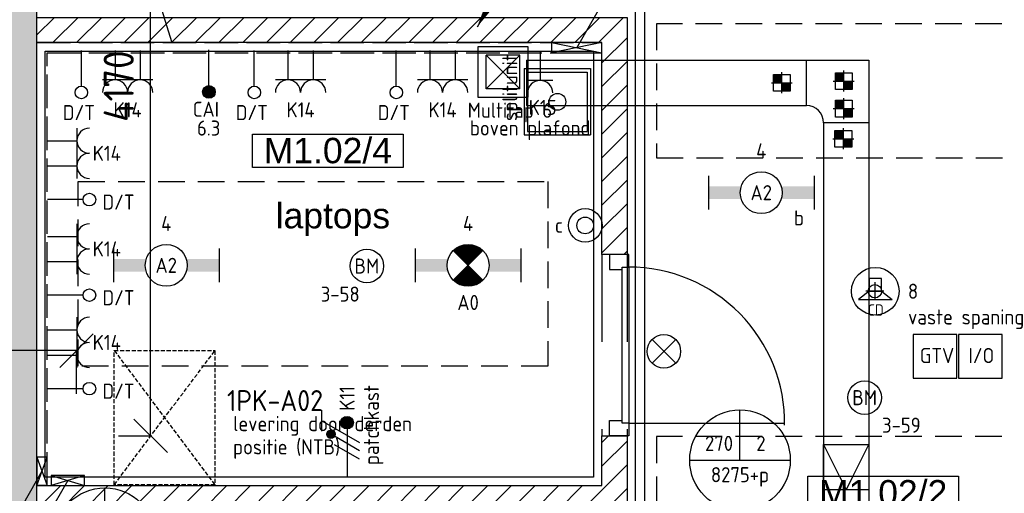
# Model space of a CAD drawing. Header units: millimetres. Extents: x -38031 to 110605, y -30229 to 92226.
# Tile 39 of 256: x 13132 to 19004, y 18564 to 21387. Entities that reach past the tile are written whole.
import ezdxf
from ezdxf.enums import TextEntityAlignment as Align

# ---------------------------------------------------------------- set-up
doc = ezdxf.new("R2010")
doc.units = ezdxf.units.MM
doc.header["$LTSCALE"] = 50
doc.set_wipeout_variables(frame=1)
doc.header["$PDMODE"] = 1
for name, pattern in [('E_GOOT3', [5, 4, -1]), ('HIDDEN2', [4.7625, 3.175, -1.5875]), ('STYLE_01', [0.41664, 0.20828, -0.20836]), ('STYLE_02', [0.694425, 0.48607, -0.208355]), ('STYLE_07', [1.875, 0.625, -0.20828, 0.625, -0.20836, 0.06943, -0.13893])]:
    doc.linetypes.add(name, pattern=pattern)
for name, color, linetype in [('AB$1A---_ATTRIB035', 8, 'Continuous'), ('AL$1A---_ALGEMEEN', 8, 'Continuous'), ('AL------_MAATV', 200, 'Continuous'), ('AL------_MAATVOERING', 2, 'Continuous'), ('AL------_SPARING', 2, 'Continuous'), ('AM$1A---_ARCERING', 8, 'Continuous'), ('BOUWKUNDIG', 8, 'Continuous'), ('Data', 4, 'Continuous'), ('EB6421--_ATTRIB', 2, 'Continuous'), ('EB6511--_ATTRIB', 2, 'Continuous'), ('EL6121--', 3, 'Continuous'), ('EL6131--_KG', 3, 'Continuous'), ('EL6131--_LB', 3, 'Continuous'), ('EL6131--_WG', 3, 'Continuous'), ('EL6221--', 3, 'Continuous'), ('EL6222--', 3, 'Continuous'), ('EL6311--', 3, 'Continuous'), ('el6311--nv', 7, 'Continuous'), ('EL6421--', 3, 'Continuous'), ('EL6431--', 3, 'Continuous'), ('EL6441--', 3, 'Continuous'), ('EL6511--', 3, 'Continuous'), ('EM6131--', 1, 'Continuous'), ('LICHT_TEXT018', 1, 'Continuous'), ('Vloerdoos (2e)', 51, 'Continuous'), ('Vloerdoos (OUD)', 51, 'Continuous')]:
    doc.layers.add(name, color=color, linetype=linetype)
doc.layers.add('stramien', color=1, linetype='Continuous', lineweight=15)
doc.styles.add('Arial', font='ARIAL.TTF')
doc.styles.add('BURO-018', font='iso.shx', dxfattribs={"height": 90})
doc.styles.add('BURO-025', font='ISO.shx', dxfattribs={"height": 125})
doc.styles.add('buro-100', font='ISO.shx', dxfattribs={"height": 500})
doc.styles.get("Standard").update_dxf_attribs({"font": 'iso.shx'})
doc.dimstyles.new('STABICAD', dxfattribs={"dimscale": 100, "dimtxt": 1.8, "dimasz": 2, "dimexe": 0, "dimexo": 2.5, "dimgap": 1.5, "dimtad": 0, "dimdec": 0, "dimrnd": 10, "dimzin": 0, "dimdsep": 46, "dimtxsty": 'Standard', "dimblk1": 'OBLIQUE', "dimblk2": 'OBLIQUE', "dimsah": 1, "dimcen": -3, "dimadec": 0, "dimazin": 0, "dimtfac": 1, "dimtdec": 0, "dimtofl": 0, "dimtmove": 2, "dimatfit": 3, "dimfxl": 0, "dimtvp": 1.055556, "dimtolj": 1, "dimtzin": 0, "dimarcsym": 0})
pattern_1 = [(45, (0, 0), (1.41421356, -1.41421356), [])]

# ---------------------------------------------------------------- blocks, each defined once
blk = doc.blocks.new('111410')
at = {"color": 0, "linetype": 'Continuous'}
for radius in [2, 1]:
    blk.add_circle((0, 3), radius, dxfattribs=at)
at = {"color": 0, "linetype": 'Continuous', "style": 'BURO-018'}
for tag, p in [('E_SLET1', (0, 7)), ('E_GROEP', (0, 0)), ('E_GKAST', (0, 0))]:
    blk.add_attdef(tag, text='', height=1.8, dxfattribs=at).set_placement(p, align=Align.MIDDLE)
at = {"color": 0, "linetype": 'Continuous', "style": 'BURO-018', "flags": 1}
for tag in ['E_MATCODE', 'E_SGROEP']:
    blk.add_attdef(tag, text='', height=1.8, dxfattribs=at).set_placement((0, 0), align=Align.MIDDLE)
blk = doc.blocks.new('E00024')
at = {"color": 0, "linetype": 'Continuous'}
for p, q in [((-1.41, 1.59), (1.41, 4.41)), ((-1.41, 4.41), (1.41, 1.59))]:
    blk.add_line(p, q, dxfattribs=at)
blk.add_circle((0, 3), 2, dxfattribs=at)
at = {"color": 0, "linetype": 'Continuous', "style": 'BURO-018'}
blk.add_attdef('E_TEXT1', text='', height=1.8, dxfattribs=at).set_placement((0, 7.5), align=Align.MIDDLE)
at = {"color": 0, "linetype": 'Continuous', "style": 'BURO-018', "flags": 1}
blk.add_attdef('E_MATCODE', (0, 0), '', height=1.8, dxfattribs=at)
blk = doc.blocks.new('E00126')
at = {"color": 0, "linetype": 'Continuous'}
for p, q in [((-3, 4.5), (3, 4.5)), ((-1.5, 1), (-1.5, 4.5)), ((1.5, 1), (1.5, 4.5))]:
    blk.add_line(p, q, dxfattribs=at)
for centre in [(-1.5, 6), (1.5, 6)]:
    blk.add_arc(centre, 1.5, 180, 0, dxfattribs=at)
at = {"color": 0, "linetype": 'Continuous', "style": 'BURO-018'}
for tag, p in [('E_GKAST', (0, 11.5)), ('E_GROEP', (0, 8.5)), ('E_SGROEP', (4.5, 8.5))]:
    blk.add_attdef(tag, text='', height=1.8, dxfattribs=at).set_placement(p, align=Align.MIDDLE)
at = {"color": 0, "linetype": 'Continuous', "style": 'BURO-018', "flags": 1}
for tag, p in [('E_VERMCODE', (13, 8.5)), ('E_MATCODE', (0, 0))]:
    blk.add_attdef(tag, text='', height=1.8, dxfattribs=at).set_placement(p, align=Align.MIDDLE)
blk = doc.blocks.new('110802A')
at = {"color": 0, "linetype": 'Continuous'}
blk.add_line((0, 5.25), (0, 1), dxfattribs=at)
at = {"color": 0, "linetype": 'Continuous', "const_width": 0.75}
blk.add_lwpolyline([(-0.375, 6, 1), (0.375, 6, 1)], format="xyb", close=True, dxfattribs=at)
at = {"color": 0, "linetype": 'Continuous'}
blk.add_circle((0, 6), 0.75, dxfattribs=at)
at = {"color": 0, "linetype": 'Continuous', "style": 'BURO-018'}
for tag, p in [('E_TEXT2', (0, 9)), ('E_TEXT1', (3.5, 6))]:
    blk.add_attdef(tag, text='', height=1.8, dxfattribs=at).set_placement(p, align=Align.MIDDLE)
at = {"color": 0, "linetype": 'Continuous', "style": 'BURO-018', "flags": 1}
blk.add_attdef('E_MATCODE', text='', height=1.8, dxfattribs=at).set_placement((0, 0), align=Align.MIDDLE)
blk = doc.blocks.new('_Oblique')
at = {"color": 0, "linetype": 'ByBlock', "lineweight": -2}
blk.add_line((-0.5, -0.5), (0.5, 0.5), dxfattribs=at)
blk = doc.blocks.new('*D168')
at = {"layer": 'AL------_MAATVOERING', "color": 0, "lineweight": -2}
for p, q in [((16860, 17148.4), (16860, 24385.4)), ((20392.4, 24385.4), (16860, 24385.4)), ((20392.4, 17148.4), (20392.4, 24385.4))]:
    blk.add_line(p, q, dxfattribs=at)
at = {"layer": 'Defpoints', "color": 0}
for p in [(16860, 24385.4), (16860, 16898.4), (20392.4, 16898.4)]:
    blk.add_point(p, dxfattribs=at)
at = {"layer": 'AL------_MAATVOERING', "color": 0, "lineweight": -2, "xscale": 200, "yscale": 200, "zscale": 200, "rotation": 180}
blk.add_blockref('_Oblique', (16860, 24385.4), dxfattribs=at)
at = {"layer": 'AL------_MAATVOERING', "color": 0, "lineweight": -2, "xscale": 200, "yscale": 200, "zscale": 200}
blk.add_blockref('_Oblique', (20392.4, 24385.4), dxfattribs=at)
at = {"layer": 'AL------_MAATVOERING', "color": 0, "insert": (18626.2, 24575.4), "char_height": 180, "attachment_point": 5}
blk.add_mtext('\\A1;3530', dxfattribs=at)
blk = doc.blocks.new('*D210')
at = {"layer": 'AL------_MAATVOERING', "color": 0, "lineweight": -2}
for p, q in [((10050, 19238.9), (10050, 19414.2)), ((13470.9, 19414.2), (10050, 19414.2)), ((13470.9, 19156.5), (13470.9, 19414.2))]:
    blk.add_line(p, q, dxfattribs=at)
at = {"layer": 'Defpoints', "color": 0}
for p in [(10050, 19414.2), (10050, 18988.9), (13470.9, 18906.5)]:
    blk.add_point(p, dxfattribs=at)
at = {"layer": 'AL------_MAATVOERING', "color": 0, "lineweight": -2, "xscale": 200, "yscale": 200, "zscale": 200, "rotation": 180}
blk.add_blockref('_Oblique', (10050, 19414.2), dxfattribs=at)
at = {"layer": 'AL------_MAATVOERING', "color": 0, "lineweight": -2, "xscale": 200, "yscale": 200, "zscale": 200}
blk.add_blockref('_Oblique', (13470.9, 19414.2), dxfattribs=at)
at = {"layer": 'AL------_MAATVOERING', "color": 0, "insert": (11760.5, 19604.2), "char_height": 180, "attachment_point": 5}
blk.add_mtext('\\A1;3420', dxfattribs=at)
blk = doc.blocks.new('*D211')
at = {"layer": 'AL------_MAATVOERING', "color": 0, "lineweight": -2}
for p, q in [((13699, 23075), (13913, 23075)), ((13913, 18906.5), (13913, 23075)), ((13720.9, 18906.5), (13913, 18906.5))]:
    blk.add_line(p, q, dxfattribs=at)
at = {"layer": 'Defpoints', "color": 0}
for p in [(13449, 23075), (13913, 23075), (13470.9, 18906.5)]:
    blk.add_point(p, dxfattribs=at)
at = {"layer": 'AL------_MAATVOERING', "color": 0, "lineweight": -2, "xscale": 200, "yscale": 200, "zscale": 200}
for p, rotation in [((13913, 23075), 90), ((13913, 18906.5), 270)]:
    blk.add_blockref('_Oblique', p, dxfattribs=dict(at, rotation=rotation))
at = {"layer": 'AL------_MAATVOERING', "color": 0, "insert": (13723, 20990.8), "char_height": 180, "attachment_point": 5, "rotation": 90}
blk.add_mtext('\\A1;4170', dxfattribs=at)
blk = doc.blocks.new('E00112')
at = {"color": 0, "linetype": 'Continuous'}
for p, q in [((0, 1), (-1, 1)), ((-1, 1), (-1, 0)), ((-1, 0), (0, 1)), ((-1, 1), (0, 0)), ((0, 0), (0, 1)), ((-1, 0), (0, 0))]:
    blk.add_line(p, q, dxfattribs=at)
blk = doc.blocks.new('E00098')
at = {"color": 0, "linetype": 'Continuous'}
blk.add_line((0, 0), (-5, -8.66), dxfattribs=at)
blk.add_lwpolyline([(-5, -8.66, 0, 1, 0), (-3.5, -6.06, 1, 1, 0)], format="xyseb", dxfattribs=at)
blk = doc.blocks.new('E00105')
at = {"color": 0, "linetype": 'Continuous'}
blk.add_line((0, 0), (5, 8.66), dxfattribs=at)
blk.add_lwpolyline([(5, 8.66, 0, 1, 0), (3.5, 6.06, 1, 1, 0)], format="xyseb", dxfattribs=at)
blk = doc.blocks.new('E00103')
at = {"color": 0, "linetype": 'Continuous'}
for p, q in [((0, 6), (0, 12)), ((-6, 6), (6, 6))]:
    blk.add_line(p, q, dxfattribs=at)
blk.add_circle((0, 6), 6, dxfattribs=at)
at = {"color": 0, "linetype": 'Continuous', "style": 'BURO-018'}
for tag, p in [('E_TEXT1', (-2.5, 8)), ('E_TEXT3', (2.5, 8)), ('E_TEXT6', (0, 4))]:
    blk.add_attdef(tag, text='', height=1.8, dxfattribs=at).set_placement(p, align=Align.MIDDLE)
blk = doc.blocks.new('1115B6630')
at = {"color": 0}
for p, q in [((-6.3, 2), (-6.3, -2)), ((6.3, 2), (6.3, -2))]:
    blk.add_line(p, q, dxfattribs=at)
at = {"color": 0, "linetype": 'Continuous'}
blk.add_circle((0, 0), 2.5, dxfattribs=at)
at = {"color": 0}
for points in [[(-2.5, 0.75), (-6.3, 0.75), (-2.5, -0.75), (-6.3, -0.75)], [(2.5, 0.75), (6.3, 0.75), (2.5, -0.75), (6.3, -0.75)]]:
    blk.add_solid(points, dxfattribs=at)
at = {"color": 0, "linetype": 'Continuous', "style": 'BURO-018'}
for tag, p in [('E_GKAST', (0, 8)), ('E_GROEP', (0, 5)), ('E_SGROEP', (4.5, 5)), ('E_ARMCODE', (0, 0)), ('E_SLET', (4.5, -3))]:
    blk.add_attdef(tag, text='', height=1.8, dxfattribs=at).set_placement(p, align=Align.MIDDLE)
blk = doc.blocks.new('E00018')
at = {"color": 0, "linetype": 'Continuous'}
for p, q in [((-1.77, -1.77), (1.77, 1.77)), ((1.77, -1.77), (-1.77, 1.77))]:
    blk.add_line(p, q, dxfattribs=at)
at = {"color": 0, "linetype": 'Continuous', "const_width": 2.5}
for points in [[(-0.88, 0.88, -0.198912), (0, 1.25, -0.198912), (0.88, 0.88, -1)], [(-0.88, -0.88, 0.198912), (0, -1.25, 0.198912), (0.88, -0.88, 1)]]:
    blk.add_lwpolyline(points, format="xyb", dxfattribs=at)
blk = doc.blocks.new('1115B6630-NO1')
at = {"color": 0}
for p, q in [((-6.3, 2), (-6.3, -2)), ((6.3, 2), (6.3, -2))]:
    blk.add_line(p, q, dxfattribs=at)
at = {"color": 0, "linetype": 'Continuous'}
blk.add_circle((0, 0), 2.5, dxfattribs=at)
at = {"color": 0}
for points in [[(-2.5, 0.75), (-6.3, 0.75), (-2.5, -0.75), (-6.3, -0.75)], [(2.5, 0.75), (6.3, 0.75), (2.5, -0.75), (6.3, -0.75)]]:
    blk.add_solid(points, dxfattribs=at)
at = {"color": 0, "zscale": 50}
blk.add_blockref('E00018', (0, 0), dxfattribs=at)
at = {"color": 0, "linetype": 'Continuous', "style": 'BURO-018'}
for tag, p in [('E_GKAST', (0, 8)), ('E_GROEP', (0, 5)), ('E_SGROEP', (4.5, 5)), ('E_ARMCODE', (0, 0)), ('E_SLET', (4.5, -3))]:
    blk.add_attdef(tag, text='', height=1.8, dxfattribs=at).set_placement(p, align=Align.MIDDLE)
blk = doc.blocks.new('E00123')
at = {"color": 0, "linetype": 'Continuous'}
blk.add_circle((0, 0), 2, dxfattribs=at)
at = {"color": 0, "linetype": 'Continuous', "style": 'BURO-018'}
for tag, p in [('E_TEXT1', (0, 4.5)), ('E_TEXT2', (0, 0))]:
    blk.add_attdef(tag, text='', height=1.8, dxfattribs=at).set_placement(p, align=Align.MIDDLE)
at = {"color": 0, "linetype": 'Continuous', "style": 'BURO-018', "flags": 1}
blk.add_attdef('E_MATCODE', (0, 0), '', height=1.8, dxfattribs=at)
blk = doc.blocks.new('111304')
at = {"color": 0, "linetype": 'Continuous'}
for p, q in [((-1.5, 4.5), (1.5, 4.5)), ((0, 1), (0, 4.5))]:
    blk.add_line(p, q, dxfattribs=at)
blk.add_arc((0, 6), 1.5, 180, 0, dxfattribs=at)
at = {"color": 0, "linetype": 'Continuous', "style": 'BURO-018'}
for tag, p in [('E_GKAST', (0, 11.5)), ('E_GROEP', (0, 8.5)), ('E_SGROEP', (4.5, 8.5))]:
    blk.add_attdef(tag, text='', height=1.8, dxfattribs=at).set_placement(p, align=Align.MIDDLE)
at = {"color": 0, "linetype": 'Continuous', "style": 'BURO-018', "flags": 1}
for tag, p in [('E_VERMCODE', (13, 8.5)), ('E_MATCODE', (0, 0))]:
    blk.add_attdef(tag, text='', height=1.8, dxfattribs=at).set_placement(p, align=Align.MIDDLE)
blk = doc.blocks.new('E00078')
at = {"color": 0, "linetype": 'Continuous'}
for p, q in [((-3, 6.48), (-3, 8.98)), ((-3, 7.73), (1.5, 5.13)), ((0, 7.5), (0, 1)), ((1.5, 4.13), (-1.5, 5.87)), ((1.5, 3.13), (-1.5, 4.87))]:
    blk.add_line(p, q, dxfattribs=at)
at = {"color": 0, "const_width": 0.75}
blk.add_lwpolyline([(-0.38, 7.5, 1), (0.38, 7.5, 1)], format="xyb", close=True, dxfattribs=at)
at = {"color": 0, "linetype": 'Continuous', "const_width": 0.5}
blk.add_lwpolyline([(-2.18, 6.12, 1), (-1.68, 6.12, 1)], format="xyb", close=True, dxfattribs=at)
at = {"color": 0, "linetype": 'Continuous'}
for centre, radius in [((0, 7.5), 0.75), ((-1.93, 6.12), 0.5)]:
    blk.add_circle(centre, radius, dxfattribs=at)
at = {"color": 0, "linetype": 'Continuous', "style": 'BURO-018'}
for tag, p in [('E_GKAST', (0, 14)), ('E_GROEP', (0, 11)), ('E_SGROEP', (4.5, 11))]:
    blk.add_attdef(tag, text='', height=1.8, dxfattribs=at).set_placement(p, align=Align.MIDDLE)
at = {"color": 0, "linetype": 'Continuous', "style": 'BURO-018', "flags": 1}
for tag, p in [('E_VERMCODE', (13, 11)), ('E_MATCODE', (0, 0))]:
    blk.add_attdef(tag, text='', height=1.8, dxfattribs=at).set_placement(p, align=Align.MIDDLE)
blk = doc.blocks.new('E-GK-GTC-10E3C')
at = {"color": 0, "linetype": 'Continuous'}
for p, q in [((-0.5, 135), (0.5, 135)), ((-0.5, -135), (0.5, -135))]:
    blk.add_line(p, q, dxfattribs=at)
blk = doc.blocks.new('E-GK-BS--1-10E676767')
at = {"color": 0, "linetype": 'Continuous'}
for p, q in [((-238, -135), (-238, 135)), ((-238, 135), (135, 135)), ((135, 135), (135, -238)), ((135, -238), (-135, -238))]:
    blk.add_line(p, q, dxfattribs=at)
blk.add_arc((-238, -238), 103, 0, 90, dxfattribs=at)
blk = doc.blocks.new('E00170')
at = {"color": 0, "linetype": 'Continuous'}
for q in [(5, 8.66), (-5, -8.66)]:
    blk.add_line((0, 0), q, dxfattribs=at)
for points in [[(5, 8.66, 0, 1, 0), (3.5, 6.062, 1, 1, 0)], [(-5, -8.66, 0, 1, 0), (-3.5, -6.062, 1, 1, 0)]]:
    blk.add_lwpolyline(points, format="xyseb", dxfattribs=at)
at = {"color": 0, "const_width": 0.5}
blk.add_lwpolyline([(-0.25, 0, 1), (0.25, 0, 1)], format="xyb", close=True, dxfattribs=at)
at = {"color": 0, "linetype": 'Continuous'}
blk.add_circle((0, 0), 0.5, dxfattribs=at)
blk = doc.blocks.new('E00497')
at = {"color": 0}
for p, q in [((0, 0.75), (1, 2)), ((1, -2), (1, 2)), ((0, 0.75), (-1.5, 0.75)), ((0, -0.75), (0, 0.75)), ((-1.5, -0.75), (0, -0.75)), ((0, -0.75), (1, -2))]:
    blk.add_line(p, q, dxfattribs=at)
blk.add_line((-1.5, 0.75), (-1.5, -0.75))
blk.add_circle((0, 0), 2.84, dxfattribs=at)
at = {"color": 0, "linetype": 'Continuous', "style": 'BURO-018'}
blk.add_attdef('E_TEXT1', text='', height=1.8, dxfattribs=at).set_placement((0, 4.5), align=Align.MIDDLE)
at = {"color": 0, "linetype": 'Continuous', "style": 'BURO-018', "flags": 1}
blk.add_attdef('E_MATCODE', text='', height=1.8, dxfattribs=at).set_placement((0, 0), align=Align.MIDDLE)
blk = doc.blocks.new('E00139')
at = {"color": 0, "linetype": 'Continuous'}
blk.add_line((0, 5.25), (0, 1), dxfattribs=at)
blk.add_circle((0, 6), 0.75, dxfattribs=at)
at = {"color": 7, "style": 'BURO-018'}
for tag, p in [('E_COMMENT1', (0, 12)), ('E_DCOM1', (0, 9))]:
    blk.add_attdef(tag, text='', height=1.8, dxfattribs=at).set_placement(p, align=Align.MIDDLE)
at = {"color": 0, "style": 'BURO-018'}
blk.add_attdef('E_TEXT1', text='', height=1.8, dxfattribs=at).set_placement((2.5, 6), align=Align.MIDDLE)
at = {"color": 0, "linetype": 'Continuous', "style": 'BURO-018', "flags": 1}
blk.add_attdef('E_MATCODE', text='', height=1.8, dxfattribs=at).set_placement((0, 0), align=Align.MIDDLE)
blk = doc.blocks.new('Centraaldoos')
at = {"color": 1, "linetype": 'Continuous'}
for p, q in [((-2, 0), (2, 0)), ((0, -2), (0, 2))]:
    blk.add_line(p, q, dxfattribs=at)
at = {"color": 0, "linetype": 'Continuous'}
blk.add_circle((0, 0), 1.5, dxfattribs=at)
at = {"color": 0, "linetype": 'Continuous', "style": 'BURO-018'}
blk.add_attdef('AL_POSNR', text='', height=1.8, dxfattribs=at).set_placement((0, 3), align=Align.CENTER)
at = {"color": 0, "linetype": 'Continuous', "style": 'BURO-018', "flags": 1}
blk.add_attdef('AL_OMS', (0, 0), '', height=1.8, dxfattribs=at)
at = {"layer": 'AL------_MAATV', "style": 'BURO-018'}
blk.add_text('CD', height=2.531, rotation=180, dxfattribs=at).set_placement((1.61, 5.48))
blk = doc.blocks.new('Sparing 100x100')
at = {"color": 1, "linetype": 'Continuous'}
for p, q in [((0, -2.5), (0, 2.5)), ((-2.5, 0), (2.5, 0))]:
    blk.add_line(p, q, dxfattribs=at)
at = {"color": 0, "linetype": 'Continuous'}
for p, q in [((-2, 2), (2, 2)), ((-2, -2), (-2, 2)), ((2, 2), (2, -2)), ((2, -2), (-2, -2))]:
    blk.add_line(p, q, dxfattribs=at)
for points in [[(-2, 2), (0, 2), (-2, 0), (0, 0)], [(0, 0), (2, 0), (0, -2), (2, -2)]]:
    blk.add_solid(points, dxfattribs=at)
at = {"color": 0, "linetype": 'Continuous', "style": 'BURO-018'}
blk.add_attdef('AL_POSNR', text='', height=1.8, dxfattribs=at).set_placement((0, 3), align=Align.CENTER)
at = {"color": 0, "linetype": 'Continuous', "style": 'BURO-018', "flags": 1}
blk.add_attdef('AL_OMS', (0, 0), '', height=1.8, dxfattribs=at)
blk = doc.blocks.new('DOORVOERDOOS (2e)')
at = {"layer": 'Vloerdoos (OUD)'}
for p, q in [((-27.5, 367.5), (-27.5, -27.5)), ((-27.5, 367.5), (367.5, 367.5)), ((367.5, 367.5), (367.5, -27.5)), ((-7.5, 347.5), (347.5, 347.5)), ((-7.5, 347.5), (-7.5, -7.5)), ((347.5, 347.5), (347.5, -7.5)), ((-27.5, -27.5), (367.5, -27.5)), ((-7.5, -7.5), (347.5, -7.5))]:
    blk.add_line(p, q, dxfattribs=at)
blk.add_circle((170, 170), 50, dxfattribs=at)
blk = doc.blocks.new('E00483')
at = {"color": 0}
for p, q in [((0, 6), (-6, 6)), ((-6, 6), (-6, 0)), ((0, 0), (0, 6)), ((-5, 1, -0.86), (-1, 5, -0.86)), ((-5, 5, -0.86), (-1, 1, -0.86)), ((-6, 0), (0, 0))]:
    blk.add_line(p, q, dxfattribs=at)
at = {"color": 0, "linetype": 'Continuous'}
for p, q in [((-5, 5, -0.86), (-5, 1, -0.86)), ((-1, 5, -0.86), (-5, 5, -0.86)), ((-1, 5, -0.86), (-1, 1, -0.86)), ((-1, 1, -0.86), (-5, 1, -0.86))]:
    blk.add_line(p, q, dxfattribs=at)
at = {"color": 0, "linetype": 'Continuous', "style": 'BURO-018', "flags": 1}
blk.add_attdef('E_MATCODE', text='', height=1.8, dxfattribs=at).set_placement((0, 0), align=Align.MIDDLE)
blk = doc.blocks.new('patchkast')
at = {"layer": 'Data', "linetype": 'STYLE_02'}
for p, q in [((-800, 0), (-800, 600)), ((-800, 600), (0, 600)), ((0, 0), (-800, 600)), ((-800, 0), (0, 600)), ((0, 600), (0, 0)), ((0, 0), (-800, 0))]:
    blk.add_line(p, q, dxfattribs=at)
blk = doc.blocks.new('E-GK-END-10E')
at = {"color": 0, "linetype": 'Continuous'}
blk.add_line((0, 135), (0, -135), dxfattribs=at)
blk = doc.blocks.new('32x_hout-mk 874-p')
at = {"color": 0}
for points in [[(0, -90), (0, 0), (-114, 0), (-114, -90)], [(-114, -990), (0, -990), (0, -1080), (-114, -1080)]]:
    blk.add_wipeout(points, dxfattribs=at).dxf.layer = 'AL$1A---_ALGEMEEN'
at = {"layer": 'AL$1A---_ALGEMEEN', "color": 0}
for points in [[(0, -90), (0, 0), (-114, 0), (-114, -90)], [(-114, -990), (0, -990), (0, -1080), (-114, -1080)]]:
    blk.add_lwpolyline(points, close=True, dxfattribs=at)
at = {"color": 0}
blk.add_wipeout([(-40, -75), (0, -75), (0, -1005), (-40, -1005)], dxfattribs=at).dxf.layer = 'AL$1A---_ALGEMEEN'
at = {"layer": 'AL$1A---_ALGEMEEN', "color": 0}
blk.add_line((0, -1005), (930, -1005), dxfattribs=at)
blk.add_lwpolyline([(-40, -75), (0, -75), (0, -1005), (-40, -1005)], close=True, dxfattribs=at)
blk.add_arc((0, -1005), 930, 359.20069, 90, dxfattribs=at)
blk = doc.blocks.new('tekst 12 pts')
at = {"layer": 'AL$1A---_ALGEMEEN', "color": 0, "style": 'Arial'}
blk.add_attdef('naam_ruimte', text='', height=151.5, dxfattribs=at).set_placement((0, -41.1), align=Align.TOP_CENTER)
at = {"layer": 'AL$1A---_ALGEMEEN', "color": 0, "flags": 1}
for tag, p in [('oppervlakte', (-264.6, -1003)), ('stramiennummer', (-264.6, -1275.7))]:
    blk.add_attdef(tag, p, '', height=151.5, dxfattribs=at)
blk = doc.blocks.new('ruimtenummer')
at = {"layer": 'AL$1A---_ALGEMEEN', "color": 0, "flags": 1}
for tag, p in [('peil', (-450, -397.1)), ('onderdeel', (-450, -669.8))]:
    blk.add_attdef(tag, p, '', height=151.5, dxfattribs=at)
at = {"color": 0}
blk.add_wipeout([(-450, 100), (450, 100), (450, -100), (-450, -100)], dxfattribs=at).dxf.layer = 'AL$1A---_ALGEMEEN'
at = {"layer": 'AL$1A---_ALGEMEEN', "color": 0}
blk.add_lwpolyline([(-450, 100), (450, 100), (450, -100), (-450, -100)], close=True, dxfattribs=at)
at = {"layer": 'AL$1A---_ALGEMEEN', "color": 0, "style": 'Arial'}
blk.add_attdef('ruimtenummer', text='', height=151.5, dxfattribs=at).set_placement((0, 78), align=Align.TOP_CENTER)
blk = doc.blocks.new('200254 W 211 30-06-2008')
at = {"layer": 'AL$1A---_ALGEMEEN', "xscale": 0.02, "yscale": 0.02, "zscale": 0.02}
blk.add_blockref('32x_hout-mk 874-p', (19370.03, 3415.69), dxfattribs=at)
at = {"layer": 'AL$1A---_ALGEMEEN'}
blk.add_lwpolyline([(19370.83, 3465.23), (19433.45, 3465.23), (19433.45, 3309.23), (19370.83, 3309.23)], close=True, dxfattribs=at)
at = {"layer": 'stramien', "linetype": 'STYLE_07', "ltscale": 50}
blk.add_line((19371.95, 2695.43), (19371.95, 4240.03), dxfattribs=at)
for points in [[(19369.83, 3415.69), (19366.83, 3415.69), (19366.83, 3440.95), (19299.45, 3440.95), (19299.45, 3443.95), (19369.83, 3443.95)], [(19369.83, 3385.15), (19326.45, 3385.15), (19326.45, 3328.65), (19299.45, 3328.65), (19299.45, 3331.65), (19323.45, 3331.65), (19323.45, 3385.15), (19299.45, 3385.15), (19299.45, 3388.15), (19366.83, 3388.15), (19366.83, 3394.09), (19369.83, 3394.09)]]:
    blk.add_wipeout(points).dxf.layer = 'AL$1A---_ALGEMEEN'
at = {"layer": 'AM$1A---_ARCERING', "linetype": 'Continuous', "lineweight": 0}
blk.add_hatch(color=256, dxfattribs=at).paths.add_polyline_path([(19299.45, 3306.45), (19299.45, 3449.85), (19295.45, 3449.85), (19295.45, 3443.95), (19295.45, 3306.45), (19292.43, 3306.45), (19292.43, 3297.45), (19301.43, 3297.45), (19301.43, 3306.45)])
at = {"layer": 'AM$1A---_ARCERING', "linetype": 'Continuous', "lineweight": 5}
h = blk.add_hatch(dxfattribs=at)
h.set_pattern_fill('KALKZANDSTEEN', color=256, style=0, pattern_type=2)
h.set_pattern_definition(pattern_1)
h.paths.add_polyline_path([(19369.83, 3415.69), (19366.83, 3415.69), (19366.83, 3440.95), (19299.45, 3440.95), (19299.45, 3443.95), (19369.83, 3443.95)])
h = blk.add_hatch(dxfattribs=at)
h.set_pattern_fill('KALKZANDSTEEN', color=256, style=0, pattern_type=2)
h.set_pattern_definition(pattern_1)
h.paths.add_polyline_path([(19369.83, 3385.15), (19326.45, 3385.15), (19326.45, 3328.65), (19299.45, 3328.65), (19299.45, 3331.65), (19323.45, 3331.65), (19323.45, 3385.15), (19299.45, 3385.15), (19299.45, 3388.15), (19366.83, 3388.15), (19366.83, 3394.09), (19369.83, 3394.09)])
at = {"layer": 'AL$1A---_ALGEMEEN', "linetype": 'STYLE_01'}
for p, q in [((19366.83, 3415.69), (19366.83, 3394.09)), ((19369.83, 3415.69), (19369.83, 3394.09))]:
    blk.add_line(p, q, dxfattribs=at)
at = {"layer": 'AL$1A---_ALGEMEEN'}
for points in [[(19299.45, 3306.45), (19299.45, 3449.85), (19295.45, 3449.85), (19295.45, 3443.95), (19295.45, 3306.45), (19292.43, 3306.45), (19292.43, 3297.45), (19301.43, 3297.45), (19301.43, 3306.45)], [(19369.83, 3415.69), (19366.83, 3415.69), (19366.83, 3440.95), (19299.45, 3440.95), (19299.45, 3443.95), (19369.83, 3443.95)], [(19369.83, 3385.15), (19326.45, 3385.15), (19326.45, 3328.65), (19299.45, 3328.65), (19299.45, 3331.65), (19323.45, 3331.65), (19323.45, 3385.15), (19299.45, 3385.15), (19299.45, 3388.15), (19366.83, 3388.15), (19366.83, 3394.09), (19369.83, 3394.09)]]:
    blk.add_lwpolyline(points, close=True, dxfattribs=at)
ref = blk.add_blockref('tekst 12 pts', (19334.75, 3422.67), dxfattribs=dict(at, xscale=-0.02, yscale=0.02, zscale=0.02))
ref.add_attrib('naam_ruimte', 'laptops', dxfattribs={"layer": 'AB$1A---_ATTRIB035', "height": 3.03, "style": 'Arial'}).set_placement((19334.75, 3421.84), align=Align.TOP_CENTER)
ref = blk.add_blockref('ruimtenummer', (19400.38, 3387.25), dxfattribs=dict(at, xscale=0.02, yscale=0.02, zscale=0.02))
ref.add_attrib('ruimtenummer', 'M1.02/2', dxfattribs={"layer": 'AB$1A---_ATTRIB035', "height": 3.03, "style": 'Arial'}).set_placement((19400.38, 3388.8), align=Align.TOP_CENTER)
ref = blk.add_blockref('ruimtenummer', (19334.15, 3428.05), dxfattribs=dict(at, xscale=0.02, yscale=0.02, zscale=0.02))
ref.add_attrib('ruimtenummer', 'M1.02/4', dxfattribs={"layer": 'AB$1A---_ATTRIB035', "height": 3.03, "style": 'Arial'}).set_placement((19334.15, 3429.6), align=Align.TOP_CENTER)
blk.add_lwpolyline([(19300.45, 3439.95), (19365.83, 3439.95), (19365.83, 3389.15), (19300.45, 3389.15)], close=True, dxfattribs=at)

msp = doc.modelspace()

# ---------------------------------------------------------------- block references
at = {"layer": 'BOUWKUNDIG', "xscale": 50, "yscale": 50, "zscale": 50}
msp.add_blockref('200254 W 211 30-06-2008', (-951737.5, -150797.3), dxfattribs=at)

# ---------------------------------------------------------------- next in the draw order: linework, layer by layer
at = {"layer": 'EL6131--_KG'}
for p, q in [((17926.5, 18854.2), (18061.5, 18584.2)), ((18061.5, 18584.2), (18196.5, 18854.2))]:
    msp.add_line(p, q, dxfattribs=at)
msp.add_lwpolyline([(17926.5, 18854.2), (18196.5, 18854.2), (18196.5, 18584.2), (17926.5, 18584.2)], close=True, dxfattribs=at)
at = {"layer": 'EL6131--_WG', "linetype": 'E_GOOT3'}
for p, q in [((13235.2, 18610), (13235.2, 21250)), ((13235.2, 21250), (16604, 21250)), ((13295.2, 18610), (13295.2, 21190)), ((13295.2, 21190), (16604, 21190))]:
    msp.add_line(p, q, dxfattribs=at)
at = {"layer": 'EL6131--_WG'}
msp.add_line((13295.2, 18610), (13235.2, 18610), dxfattribs=at)
at = {"layer": 'EL6511--'}
for points in [[(18460, 19510), (18460, 19250), (18720, 19250), (18720, 19510)], [(18730, 19510), (18730, 19250), (18990, 19250), (18990, 19510)]]:
    msp.add_lwpolyline(points, close=True, dxfattribs=at)
at = {"layer": 'EM6131--'}
msp.add_line((13962.7, 21501.1), (14038.6, 21250), dxfattribs=at)
at = {"layer": 'LICHT_TEXT018', "linetype": 'HIDDEN2'}
for points in [[(16929.4, 20563.1), (20179.4, 20563.1), (20179.4, 21363.1), (16929.4, 21363.1)], [(16929.4, 15776.6), (20179.4, 15776.6), (20179.4, 18902.7), (16929.4, 18902.7)]]:
    msp.add_lwpolyline(points, close=True, dxfattribs=at)
msp.add_lwpolyline([(16281.2, 20422.6), (16281.2, 19322.6), (13481.2, 19322.6), (13481.2, 20422.6), (16281.2, 20422.6)], dxfattribs=at)

# ---------------------------------------------------------------- next in the draw order: block references
at = {"layer": 'AL------_SPARING', "xscale": 25, "yscale": 25, "zscale": 25}
for p in [(18046.4, 21021.1), (17677.1, 21010.8), (18046.4, 20856.8), (18044.1, 20677.3)]:
    msp.add_blockref('Sparing 100x100', p, dxfattribs=at)
at = {"layer": 'AL------_SPARING', "xscale": 26.66666666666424, "yscale": 26.66666666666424, "zscale": 26.66666666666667, "rotation": 180}
msp.add_blockref('Centraaldoos', (18232, 19768.5), dxfattribs=at)
at = {"layer": 'EL6121--', "xscale": 200, "yscale": 200, "zscale": 200}
msp.add_blockref('E00170', (16859.7, 23074.5), dxfattribs=at)
at = {"layer": 'EL6131--_KG', "xscale": 1669.373357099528}
msp.add_blockref('E-GK-GTC-10E3C', (16988.8, 21010.2), dxfattribs=at)
at = {"layer": 'EL6131--_KG'}
for name, p in [('E-GK-END-10E', (16154.1, 21010.2)), ('E-GK-BS--1-10E676767', (18061.5, 21010.2))]:
    msp.add_blockref(name, p, dxfattribs=at)
at = {"layer": 'EL6131--_KG', "xscale": 2487.117901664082, "rotation": 269.9999999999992}
msp.add_blockref('E-GK-GTC-10E3C', (18061.5, 19528.6), dxfattribs=at)
at = {"layer": 'EL6131--_KG', "xscale": 60, "yscale": 200, "zscale": 60, "rotation": 270}
msp.add_blockref('E00112', (13319.2, 18610), dxfattribs=at)
at = {"layer": 'EL6131--_LB', "xscale": 60, "yscale": 300, "zscale": 60, "rotation": 270}
msp.add_blockref('E00112', (16304, 21190), dxfattribs=at)
at = {"layer": 'EL6131--_WG', "xscale": 60, "yscale": 170, "zscale": 60}
msp.add_blockref('E00112', (13295.2, 18610), dxfattribs=at)
at = {"layer": 'EL6221--', "rotation": 270}
msp.add_blockref('patchkast', (13696.1, 18614.4), dxfattribs=at)
at = {"layer": 'EL6222--'}
ref = msp.add_blockref('E00126', (13775.8, 21253.2), dxfattribs=dict(at, xscale=50, yscale=50, zscale=50, rotation=180))
ref.add_attrib('E_GROEP', 'K14', dxfattribs={"layer": '0', "color": 1, "linetype": 'Continuous', "height": 90, "style": 'BURO-018'}).set_placement((13775.8, 20849.9), align=Align.MIDDLE)
ref = msp.add_blockref('E00126', (14807.1, 21253.2), dxfattribs=dict(at, xscale=50, yscale=50, zscale=50, rotation=180))
ref.add_attrib('E_GROEP', 'K14', dxfattribs={"layer": '0', "color": 1, "linetype": 'Continuous', "height": 90, "style": 'BURO-018'}).set_placement((14807.1, 20849.9), align=Align.MIDDLE)
ref = msp.add_blockref('E00126', (15653.8, 21253.2), dxfattribs=dict(at, xscale=50, yscale=50, zscale=50, rotation=180))
ref.add_attrib('E_GROEP', 'K14', dxfattribs={"layer": '0', "color": 1, "linetype": 'Continuous', "height": 90, "style": 'BURO-018'}).set_placement((15653.8, 20849.9), align=Align.MIDDLE)
ref = msp.add_blockref('111304', (16235.9, 21250), dxfattribs=dict(at, xscale=50, yscale=50, zscale=50, rotation=180))
ref.add_attrib('E_GROEP', 'K15', dxfattribs={"layer": '0', "color": 1, "linetype": 'Continuous', "height": 90, "style": 'BURO-018'}).set_placement((16167.7, 20864.1), align=Align.MIDDLE_LEFT)
ref.add_attrib('E_VERMCODE', 'splitunit', dxfattribs={"layer": '0', "color": 1, "linetype": 'Continuous', "height": 90, "rotation": 90, "style": 'BURO-018'}).set_placement((16068.2, 20982.2), align=Align.MIDDLE)
ref = msp.add_blockref('E00126', (13248.2, 20590.5), dxfattribs=dict(at, xscale=50, yscale=50, zscale=50, rotation=270))
ref.add_attrib('E_GROEP', 'K14', dxfattribs={"layer": '0', "color": 1, "linetype": 'Continuous', "height": 90, "style": 'BURO-018'}).set_placement((13651.5, 20590.5), align=Align.MIDDLE)
ref = msp.add_blockref('E00126', (13248.2, 20020.4), dxfattribs=dict(at, xscale=50, yscale=50, zscale=50, rotation=270))
ref.add_attrib('E_GROEP', 'K14', dxfattribs={"layer": '0', "color": 1, "linetype": 'Continuous', "height": 90, "style": 'BURO-018'}).set_placement((13651.5, 20020.4), align=Align.MIDDLE)
ref = msp.add_blockref('E00126', (13248.2, 19463.2), dxfattribs=dict(at, xscale=50, yscale=50, zscale=50, rotation=270))
ref.add_attrib('E_GROEP', 'K14', dxfattribs={"layer": '0', "color": 1, "linetype": 'Continuous', "height": 90, "style": 'BURO-018'}).set_placement((13651.5, 19463.2), align=Align.MIDDLE)
ref = msp.add_blockref('E00078', (15084.5, 18610), dxfattribs=dict(at, xscale=50, yscale=50, zscale=50))
ref.add_attrib('E_GROEP', 'K11', dxfattribs={"layer": '0', "color": 1, "linetype": 'Continuous', "height": 90, "rotation": 90, "style": 'BURO-018'}).set_placement((15084.5, 19129.7), align=Align.MIDDLE)
ref.add_attrib('E_VERMCODE', 'patchkast', dxfattribs={"layer": '0', "color": 1, "linetype": 'Continuous', "height": 90, "rotation": 90, "style": 'BURO-018'}).set_placement((15243.1, 18970.6), align=Align.MIDDLE)
at = {"layer": 'EL6311--'}
ref = msp.add_blockref('1115B6630', (17554.4, 20355.7), dxfattribs=dict(at, xscale=50, yscale=50, zscale=50))
ref.add_attrib('E_ARMCODE', 'A2', dxfattribs={"layer": '0', "color": 1, "linetype": 'Continuous', "height": 90, "style": 'BURO-018'}).set_placement((17554.4, 20355.7), align=Align.MIDDLE)
ref.add_attrib('E_SLET', 'b', dxfattribs={"layer": '0', "color": 1, "linetype": 'Continuous', "height": 90, "style": 'BURO-018'}).set_placement((17779.4, 20205.7), align=Align.MIDDLE)
ref.add_attrib('E_GROEP', '4', dxfattribs={"layer": '0', "color": 1, "linetype": 'Continuous', "height": 90, "style": 'BURO-018'}).set_placement((17554.4, 20605.7), align=Align.MIDDLE)
ref = msp.add_blockref('111410', (16504.9, 20010.6), dxfattribs=dict(at, xscale=50, yscale=50, zscale=50))
ref.add_attrib('E_SLET1', 'c', dxfattribs={"layer": '0', "color": 1, "linetype": 'Continuous', "height": 90, "style": 'BURO-018'}).set_placement((16347.5, 20161.6), align=Align.MIDDLE)
ref = msp.add_blockref('1115B6630', (14006.2, 19922.6), dxfattribs=dict(at, xscale=50, yscale=50, zscale=50))
ref.add_attrib('E_ARMCODE', 'A2', dxfattribs={"layer": '0', "color": 1, "linetype": 'Continuous', "height": 90, "style": 'BURO-018'}).set_placement((14006.2, 19922.6), align=Align.MIDDLE)
ref.add_attrib('E_GROEP', '4', dxfattribs={"layer": '0', "color": 1, "linetype": 'Continuous', "height": 90, "style": 'BURO-018'}).set_placement((14006.2, 20172.6), align=Align.MIDDLE)
at = {"layer": 'el6311--nv'}
ref = msp.add_blockref('1115B6630-NO1', (15806.2, 19922.6), dxfattribs=dict(at, xscale=50, yscale=50, zscale=50))
ref.add_attrib('E_ARMCODE', 'A0', dxfattribs={"layer": '0', "color": 1, "linetype": 'Continuous', "height": 90, "style": 'BURO-018'}).set_placement((15806.2, 19701.1), align=Align.MIDDLE)
ref.add_attrib('E_GROEP', '4', dxfattribs={"layer": '0', "color": 1, "linetype": 'Continuous', "height": 90, "style": 'BURO-018'}).set_placement((15806.2, 20172.6), align=Align.MIDDLE)
at = {"layer": 'EL6421--', "linetype": 'HIDDEN2'}
ref = msp.add_blockref('E00497', (18234.6, 19768.5), dxfattribs=dict(at, xscale=50, yscale=50, zscale=50, rotation=270))
ref.add_attrib('E_TEXT1', '8', dxfattribs={"layer": 'EB6421--_ATTRIB', "color": 1, "linetype": 'Continuous', "height": 90, "style": 'BURO-018'}).set_placement((18459.6, 19768.5), align=Align.MIDDLE)
at = {"layer": 'EL6431--'}
ref = msp.add_blockref('110802A', (14260.8, 21256.3), dxfattribs=dict(at, xscale=50, yscale=50, zscale=50, rotation=180))
ref.add_attrib('E_TEXT1', 'CAI', dxfattribs={"layer": '0', "color": 1, "linetype": 'Continuous', "height": 90, "style": 'BURO-018'}).set_placement((14242.9, 20853), align=Align.MIDDLE)
ref = msp.add_blockref('E00483', (15864.7, 20925.7), dxfattribs=dict(at, xscale=50, yscale=50, zscale=50, rotation=270))
ref.add_attrib('E_MATCODE', 'Multitap 6', dxfattribs={"layer": '0', "color": 1, "linetype": 'Continuous', "height": 90, "style": 'BURO-018'}).set_placement((16055.9, 20834), align=Align.MIDDLE)
at = {"layer": 'EL6441--'}
ref = msp.add_blockref('E00139', (13500.1, 21253.2), dxfattribs=dict(at, xscale=50, yscale=50, zscale=50, rotation=180))
ref.add_attrib('E_TEXT1', 'D/T', dxfattribs={"layer": '0', "color": 1, "height": 90, "style": 'BURO-018'}).set_placement((13485.1, 20833.2), align=Align.MIDDLE)
ref = msp.add_blockref('E00139', (14531.4, 21253.2), dxfattribs=dict(at, xscale=50, yscale=50, zscale=50, rotation=180))
ref.add_attrib('E_TEXT1', 'D/T', dxfattribs={"layer": '0', "color": 1, "height": 90, "style": 'BURO-018'}).set_placement((14516.4, 20833.2), align=Align.MIDDLE)
ref = msp.add_blockref('E00139', (15378.1, 21253.2), dxfattribs=dict(at, xscale=50, yscale=50, zscale=50, rotation=180))
ref.add_attrib('E_TEXT1', 'D/T', dxfattribs={"layer": '0', "color": 1, "height": 90, "style": 'BURO-018'}).set_placement((15363.1, 20833.2), align=Align.MIDDLE)
ref = msp.add_blockref('E00139', (13248.2, 20314.8), dxfattribs=dict(at, xscale=50, yscale=50, zscale=50, rotation=270))
ref.add_attrib('E_TEXT1', 'D/T', dxfattribs={"layer": '0', "color": 1, "height": 90, "style": 'BURO-018'}).set_placement((13721.3, 20299.8), align=Align.MIDDLE)
ref = msp.add_blockref('E00139', (13248.2, 19744.7), dxfattribs=dict(at, xscale=50, yscale=50, zscale=50, rotation=270))
ref.add_attrib('E_TEXT1', 'D/T', dxfattribs={"layer": '0', "color": 1, "height": 90, "style": 'BURO-018'}).set_placement((13721.3, 19729.7), align=Align.MIDDLE)
ref = msp.add_blockref('E00139', (13248.2, 19187.5), dxfattribs=dict(at, xscale=50, yscale=50, zscale=50, rotation=270))
ref.add_attrib('E_TEXT1', 'D/T', dxfattribs={"layer": '0', "color": 1, "height": 90, "style": 'BURO-018'}).set_placement((13721.3, 19172.5), align=Align.MIDDLE)
at = {"layer": 'EL6511--'}
ref = msp.add_blockref('E00123', (15202.7, 19918.6), dxfattribs=dict(at, xscale=50, yscale=50, zscale=50))
ref.add_attrib('E_TEXT2', 'BM', dxfattribs={"layer": 'EB6511--_ATTRIB', "color": 1, "linetype": 'Continuous', "height": 90, "style": 'BURO-018'}).set_placement((15202.7, 19918.6), align=Align.MIDDLE)
ref.add_attrib('E_TEXT1', '3-58', dxfattribs={"layer": 'EB6511--_ATTRIB', "color": 1, "linetype": 'Continuous', "height": 90, "style": 'BURO-018'}).set_placement((15043.8, 19751.3), align=Align.MIDDLE)
at = {"layer": 'EL6511--', "xscale": 50, "yscale": 50, "zscale": 50}
msp.add_blockref('E00024', (16973.8, 19259.6), dxfattribs=at)
at = {"layer": 'EL6511--'}
ref = msp.add_blockref('E00123', (18170.9, 19134.1), dxfattribs=dict(at, xscale=50, yscale=50, zscale=50))
ref.add_attrib('E_TEXT2', 'BM', dxfattribs={"layer": 'EB6511--_ATTRIB', "color": 1, "linetype": 'Continuous', "height": 90, "style": 'BURO-018'}).set_placement((18170.9, 19134.1), align=Align.MIDDLE)
ref.add_attrib('E_TEXT1', '3-59', dxfattribs={"layer": 'EB6511--_ATTRIB', "color": 1, "linetype": 'Continuous', "height": 90, "style": 'BURO-018'}).set_placement((18390, 18970), align=Align.MIDDLE)
at = {"layer": 'EM6131--', "xscale": 50, "yscale": 50, "zscale": 50}
for name, p in [('E00105', (16454, 21220)), ('E00098', (13265.2, 18695)), ('E00098', (13419.2, 18640))]:
    msp.add_blockref(name, p, dxfattribs=at)
at = {"layer": 'EM6131--'}
ref = msp.add_blockref('E00103', (17427.6, 18461.3), dxfattribs=dict(at, xscale=50, yscale=50, zscale=50))
ref.add_attrib('E_TEXT1', '270', dxfattribs={"layer": '0', "color": 1, "linetype": 'Continuous', "height": 90, "style": 'BURO-018'}).set_placement((17302.6, 18861.3), align=Align.MIDDLE)
ref.add_attrib('E_TEXT3', '2', dxfattribs={"layer": '0', "color": 1, "linetype": 'Continuous', "height": 90, "style": 'BURO-018'}).set_placement((17552.6, 18861.3), align=Align.MIDDLE)
ref.add_attrib('E_TEXT6', '8275+p', dxfattribs={"layer": '0', "color": 1, "linetype": 'Continuous', "height": 90, "style": 'BURO-018'}).set_placement((17427.6, 18661.3), align=Align.MIDDLE)
ref = msp.add_blockref('E00103', (13640.8, 17996.9), dxfattribs=dict(at, xscale=50, yscale=50, zscale=50))
ref.add_attrib('E_TEXT1', '200', dxfattribs={"layer": '0', "color": 1, "linetype": 'Continuous', "height": 90, "style": 'BURO-018'}).set_placement((13515.8, 18396.9), align=Align.MIDDLE)
ref.add_attrib('E_TEXT3', '1', dxfattribs={"layer": '0', "color": 1, "linetype": 'Continuous', "height": 90, "style": 'BURO-018'}).set_placement((13765.8, 18396.9), align=Align.MIDDLE)
ref.add_attrib('E_TEXT6', 'KG', dxfattribs={"layer": '0', "color": 1, "linetype": 'Continuous', "height": 90, "style": 'BURO-018'}).set_placement((13640.8, 18196.9), align=Align.MIDDLE)
at = {"layer": 'Vloerdoos (2e)'}
msp.add_blockref('DOORVOERDOOS (2e)', (16168.8, 20727.6), dxfattribs=at)

# ---------------------------------------------------------------- next in the draw order: texts
at = {"layer": 'Data', "color": 2, "style": 'BURO-025'}
msp.add_text('1PK-A02', height=125, dxfattribs=at).set_placement((14368.6, 19054))
at = {"layer": 'Data', "color": 2, "linetype": 'STYLE_02', "style": 'BURO-018'}
for s, p in [('levering door derden', (14404.8, 18934.2)), ('positie (NTB)', (14404.4, 18795.7))]:
    msp.add_text(s, height=90, dxfattribs=at).set_placement(p)
at = {"layer": 'EL6431--', "color": 1, "linetype": 'Continuous', "style": 'BURO-018'}
msp.add_text('6.3', height=90, dxfattribs=at).set_placement((14259.2, 20741), align=Align.MIDDLE)
at = {"layer": 'EL6431--', "color": 1, "style": 'BURO-018'}
msp.add_text('boven plafond', height=90, dxfattribs=at).set_placement((15817.1, 20696.6))
at = {"layer": 'EL6511--', "color": 1, "style": 'buro-100'}
for s, p in [('vaste spaning', (18430, 19570)), ('I/O', (18790, 19340)), ('GTV', (18500, 19340))]:
    msp.add_text(s, height=90, dxfattribs=at).set_placement(p)

# ---------------------------------------------------------------- next in the draw order: dimensions: what is measured, and where the dimension line sits
at = {"layer": 'AL------_MAATVOERING'}
for base, p1, p2, picture, middle in [((16860, 24385.4), (20392.4, 16898.4), (16860, 16898.4), '*D168', (18626.2, 24575.4)), ((10050, 19414.2), (13470.9, 18906.5), (10050, 18988.9), '*D210', (11760.5, 19604.2))]:
    dim = msp.add_linear_dim(base=base, p1=p1, p2=p2, dimstyle='STABICAD', dxfattribs=at)
    dim.commit()
    dim.dimension.update_dxf_attribs({"geometry": picture, "text_midpoint": middle})
dim = msp.add_linear_dim(base=(13913.0312, 23075.0079), p1=(13470.9498, 18906.5095), p2=(13449.0222, 23075.0079), angle=90, dimstyle='STABICAD', dxfattribs=at)
dim.commit()
dim.dimension.update_dxf_attribs({"geometry": '*D211', "text_midpoint": (13723.0312, 20990.7587)})

doc.saveas('drawing.dxf')
